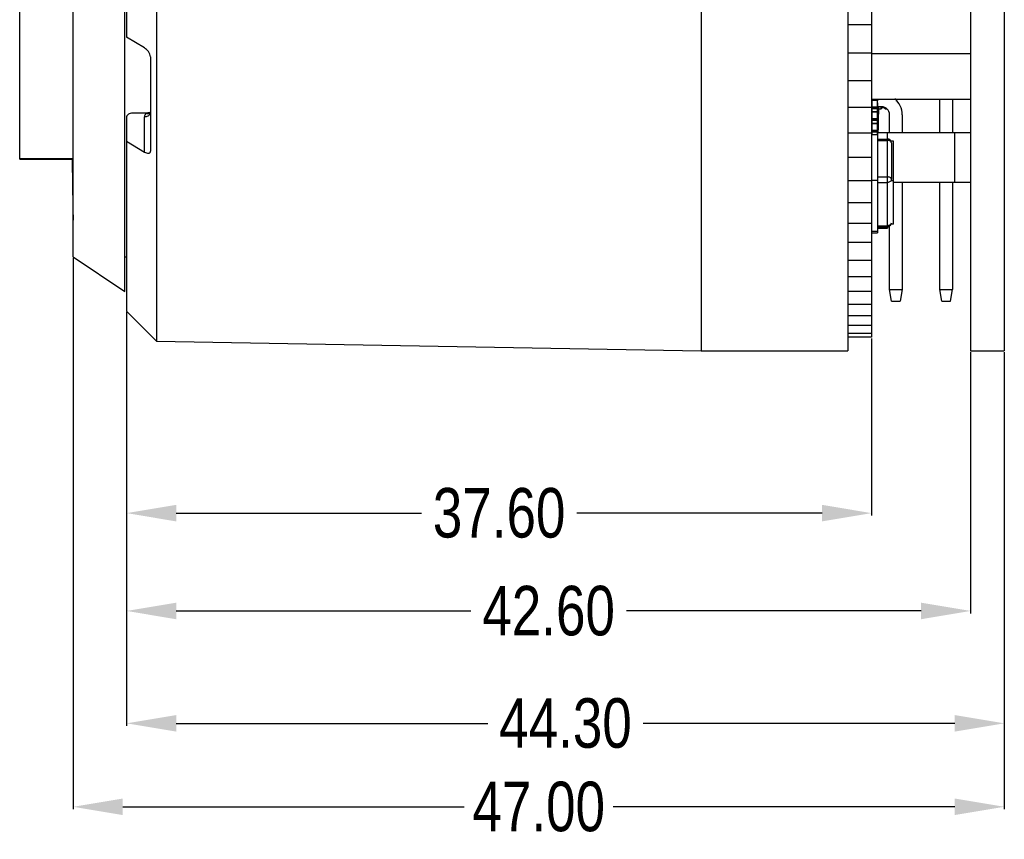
# Model space of a CAD drawing. Header units: inches. Extents: x -96 to 193, y -89 to 116.
# Tile 1 of 18: x -96 to -46, y -39 to 2. Entities that reach past the tile are written whole.
import ezdxf

# ---------------------------------------------------------------- set-up
doc = ezdxf.new("R2010")
doc.units = ezdxf.units.IN
doc.header["$LTSCALE"] = 1.21
doc.header["$MEASUREMENT"] = 0
doc.header["$PDMODE"] = 3
doc.header["$PDSIZE"] = 0.3125
doc.layers.get('0').update_dxf_attribs({"linetype": 'CONTINUOUS'})
doc.layers.get('Defpoints').update_dxf_attribs({"linetype": 'CONTINUOUS'})
doc.layers.add('DIM', color=3, linetype='CONTINUOUS')
doc.styles.get("Standard").update_dxf_attribs({"font": 'txt', "width": 0.8})
doc.dimstyles.get("Standard").update_dxf_attribs({"dimtxt": 0.15625, "dimasz": 0.1875, "dimexe": 0.125, "dimexo": 0.0625, "dimgap": 0.09, "dimtad": 0, "dimtih": 1, "dimtoh": 1, "dimzin": 4, "dimdsep": 46, "dimtxsty": 'STANDARD', "dimblk": '_FILLED', "dimblk1": '_FILLED', "dimblk2": '_FILLED', "dimcen": 0.09, "dimazin": 1, "dimtp": 0.01, "dimtm": 0.01, "dimtfac": 1, "dimtofl": 0, "dimtmove": 0, "dimatfit": 3, "dimldrblk": '_FILLED', "dimfxl": 1, "dimtolj": 1, "dimtzin": 4, "dimarcsym": 0})

# ---------------------------------------------------------------- blocks, each defined once
blk = doc.blocks.new('_FILLED')
at = {"color": 0, "linetype": 'ByBlock'}
blk.add_solid([(0, 0), (-1, 0.167), (-1, -0.167)], dxfattribs=at)
blk = doc.blocks.new('*D1')
at = {"layer": 'Defpoints', "color": 0}
for p in [(-90.264, -12.412), (-52.664, -13.732), (-52.664, -22.61)]:
    blk.add_point(p, dxfattribs=at)
at = {"layer": 'DIM', "color": 0, "lineweight": -2}
for p, q in [((-90.264, -12.475), (-90.264, -22.735)), ((-52.664, -13.794), (-52.664, -22.735)), ((-87.764, -22.61), (-75.387, -22.61)), ((-55.164, -22.61), (-67.54, -22.61))]:
    blk.add_line(p, q, dxfattribs=at)
at = {"layer": 'DIM', "color": 0, "lineweight": -2, "xscale": 2.5, "yscale": 2.5, "zscale": 2.5, "rotation": 180}
blk.add_blockref('_FILLED', (-90.264, -22.61), dxfattribs=at)
at = {"layer": 'DIM', "color": 0, "lineweight": -2, "xscale": 2.5, "yscale": 2.5, "zscale": 2.5}
blk.add_blockref('_FILLED', (-52.664, -22.61), dxfattribs=at)
at = {"layer": 'DIM', "color": 0, "insert": (-71.464, -22.61), "char_height": 2.5, "attachment_point": 5}
blk.add_mtext('\\A1;37.60', dxfattribs=at)
blk = doc.blocks.new('*D2')
at = {"layer": 'Defpoints', "color": 0}
for p in [(-90.264, -12.412), (-47.664, -14.419), (-47.664, -27.548)]:
    blk.add_point(p, dxfattribs=at)
at = {"layer": 'DIM', "color": 0, "lineweight": -2}
for p, q in [((-90.264, -12.475), (-90.264, -27.673)), ((-47.664, -14.481), (-47.664, -27.673)), ((-87.764, -27.548), (-72.887, -27.548)), ((-50.164, -27.548), (-65.04, -27.548))]:
    blk.add_line(p, q, dxfattribs=at)
at = {"layer": 'DIM', "color": 0, "lineweight": -2, "xscale": 2.5, "yscale": 2.5, "zscale": 2.5, "rotation": 180}
blk.add_blockref('_FILLED', (-90.264, -27.548), dxfattribs=at)
at = {"layer": 'DIM', "color": 0, "lineweight": -2, "xscale": 2.5, "yscale": 2.5, "zscale": 2.5}
blk.add_blockref('_FILLED', (-47.664, -27.548), dxfattribs=at)
at = {"layer": 'DIM', "color": 0, "insert": (-68.964, -27.548), "char_height": 2.5, "attachment_point": 5}
blk.add_mtext('\\A1;42.60', dxfattribs=at)
blk = doc.blocks.new('*D3')
at = {"layer": 'Defpoints', "color": 0}
for p in [(-90.264, -12.412), (-45.964, -14.419), (-45.964, -33.22)]:
    blk.add_point(p, dxfattribs=at)
at = {"layer": 'DIM', "color": 0, "lineweight": -2}
for p, q in [((-90.264, -12.475), (-90.264, -33.345)), ((-45.964, -14.481), (-45.964, -33.345)), ((-87.764, -33.22), (-72.037, -33.22)), ((-48.464, -33.22), (-64.19, -33.22))]:
    blk.add_line(p, q, dxfattribs=at)
at = {"layer": 'DIM', "color": 0, "lineweight": -2, "xscale": 2.5, "yscale": 2.5, "zscale": 2.5, "rotation": 180}
blk.add_blockref('_FILLED', (-90.264, -33.22), dxfattribs=at)
at = {"layer": 'DIM', "color": 0, "lineweight": -2, "xscale": 2.5, "yscale": 2.5, "zscale": 2.5}
blk.add_blockref('_FILLED', (-45.964, -33.22), dxfattribs=at)
at = {"layer": 'DIM', "color": 0, "insert": (-68.114, -33.22), "char_height": 2.5, "attachment_point": 5}
blk.add_mtext('\\A1;44.30', dxfattribs=at)
blk = doc.blocks.new('*D4')
at = {"layer": 'Defpoints', "color": 0}
for p in [(-92.964, -9.669), (-45.964, -14.419), (-45.964, -37.432)]:
    blk.add_point(p, dxfattribs=at)
at = {"layer": 'DIM', "color": 0, "lineweight": -2}
for p, q in [((-92.964, -9.731), (-92.964, -37.557)), ((-45.964, -14.481), (-45.964, -37.557)), ((-90.464, -37.432), (-73.22, -37.432)), ((-48.464, -37.432), (-65.707, -37.432))]:
    blk.add_line(p, q, dxfattribs=at)
at = {"layer": 'DIM', "color": 0, "lineweight": -2, "xscale": 2.5, "yscale": 2.5, "zscale": 2.5, "rotation": 180}
blk.add_blockref('_FILLED', (-92.964, -37.432), dxfattribs=at)
at = {"layer": 'DIM', "color": 0, "lineweight": -2, "xscale": 2.5, "yscale": 2.5, "zscale": 2.5}
blk.add_blockref('_FILLED', (-45.964, -37.432), dxfattribs=at)
at = {"layer": 'DIM', "color": 0, "insert": (-69.464, -37.432), "char_height": 2.5, "attachment_point": 5}
blk.add_mtext('\\A1;47.00', dxfattribs=at)

msp = doc.modelspace()

# ---------------------------------------------------------------- linework, layer by layer
at = {"color": 7, "linetype": 'Continuous'}
for p, q in [((-61.264, 43.581), (-61.264, -14.419)), ((-53.864, 43.581), (-53.864, -14.419)), ((-47.664, 43.581), (-47.664, -14.419)), ((-45.964, 43.581), (-45.964, -14.419)), ((-88.764, 43.101), (-88.764, -13.938)), ((-52.664, 42.809), (-52.664, -13.732)), ((-90.364, -11.419), (-90.364, 40.581)), ((-92.964, -9.669), (-92.964, 38.831)), ((-95.664, -4.752), (-95.664, 33.915)), ((-90.264, 27.753), (-90.264, 1.41)), ((-52.664, 2.038), (-53.864, 2.038)), ((-89.364, 0.867), (-90.264, 1.41)), ((-52.664, 0.602), (-53.864, 0.602)), ((-52.664, 0.581), (-47.664, 0.581)), ((-89.064, 0.424), (-89.064, -4.342)), ((-52.664, -0.79), (-53.864, -0.79)), ((-52.657, -1.718), (-52.664, -1.731)), ((-52.664, -1.719), (-47.664, -1.719)), ((-52.663, -1.789), (-52.664, -1.794)), ((-52.661, -1.785), (-52.662, -1.788)), ((-52.658, -1.781), (-52.66, -1.783)), ((-52.653, -1.777), (-52.656, -1.779)), ((-52.648, -1.775), (-52.651, -1.776)), ((-52.633, -3.504), (-52.633, -1.719)), ((-52.633, -1.742), (-52.389, -1.742)), ((-52.633, -1.75), (-52.389, -1.75)), ((-52.633, -1.772), (-52.389, -1.772)), ((-52.389, -1.719), (-52.389, -3.504)), ((-52.371, -1.776), (-52.374, -1.775)), ((-52.366, -1.779), (-52.369, -1.777)), ((-52.359, -1.731), (-52.365, -1.718)), ((-52.363, -1.783), (-52.365, -1.781)), ((-52.36, -1.788), (-52.361, -1.785)), ((-52.359, -2.924), (-52.359, -1.719)), ((-52.359, -1.743), (-52.356, -1.743)), ((-52.356, -1.756), (-52.359, -1.756)), ((-52.359, -1.771), (-52.356, -1.771)), ((-52.359, -1.794), (-52.359, -1.789)), ((-52.356, -1.905), (-52.359, -1.905)), ((-52.356, -1.915), (-52.359, -1.915)), ((-52.356, -1.959), (-52.359, -1.959)), ((-52.356, -1.719), (-52.356, -1.771)), ((-52.356, -1.905), (-52.356, -2.45)), ((-51.484, -1.719), (-51.484, -1.748)), ((-51.414, -1.719), (-51.414, -1.818)), ((-49.214, -3.419), (-49.214, -1.719)), ((-48.574, -1.719), (-48.574, -3.419)), ((-89.265, -2.415), (-89.969, -2.423)), ((-89.279, -2.428), (-89.325, -2.486)), ((-52.664, -2.134), (-53.864, -2.134)), ((-52.663, -2.38), (-52.664, -2.385)), ((-52.661, -2.13), (-52.662, -2.132)), ((-52.661, -2.376), (-52.662, -2.379)), ((-52.658, -2.126), (-52.66, -2.128)), ((-52.658, -2.372), (-52.66, -2.375)), ((-52.653, -2.122), (-52.656, -2.124)), ((-52.653, -2.369), (-52.656, -2.371)), ((-52.648, -2.12), (-52.651, -2.121)), ((-52.648, -2.366), (-52.651, -2.368)), ((-52.389, -2.117), (-52.633, -2.117)), ((-52.389, -2.138), (-52.633, -2.138)), ((-52.633, -2.182), (-52.389, -2.182)), ((-52.389, -2.354), (-52.633, -2.354)), ((-52.633, -2.363), (-52.389, -2.363)), ((-52.389, -2.363), (-52.633, -2.363)), ((-52.371, -2.368), (-52.374, -2.366)), ((-52.366, -2.124), (-52.369, -2.122)), ((-52.366, -2.371), (-52.369, -2.369)), ((-52.363, -2.128), (-52.365, -2.126)), ((-52.365, -2.351), (-52.359, -2.363)), ((-52.363, -2.375), (-52.365, -2.372)), ((-52.36, -2.132), (-52.361, -2.13)), ((-52.36, -2.379), (-52.361, -2.376)), ((-52.356, -2.013), (-52.359, -2.013)), ((-52.356, -2.019), (-52.359, -2.019)), ((-52.359, -2.024), (-52.356, -2.024)), ((-52.359, -2.033), (-52.356, -2.033)), ((-52.356, -2.05), (-52.359, -2.05)), ((-52.356, -2.06), (-52.359, -2.06)), ((-52.154, -2.099), (-52.359, -2.099)), ((-52.356, -2.11), (-52.359, -2.11)), ((-52.359, -2.115), (-52.356, -2.115)), ((-52.359, -2.138), (-52.359, -2.134)), ((-52.356, -2.151), (-52.359, -2.151)), ((-52.356, -2.165), (-52.359, -2.165)), ((-52.359, -2.168), (-52.356, -2.168)), ((-52.356, -2.214), (-52.359, -2.214)), ((-52.356, -2.252), (-52.359, -2.252)), ((-52.359, -2.255), (-52.356, -2.255)), ((-52.356, -2.267), (-52.359, -2.267)), ((-52.359, -2.277), (-52.356, -2.277)), ((-52.359, -2.334), (-52.356, -2.334)), ((-52.356, -2.347), (-52.359, -2.347)), ((-52.359, -2.362), (-52.356, -2.362)), ((-52.359, -2.379), (-52.356, -2.379)), ((-52.359, -2.385), (-52.359, -2.38)), ((-52.356, -2.392), (-52.359, -2.392)), ((-52.356, -2.447), (-52.359, -2.447)), ((-52.359, -2.45), (-52.339, -2.45)), ((-52.339, -2.485), (-52.359, -2.485)), ((-52.356, -2.124), (-52.294, -2.124)), ((-52.339, -3.419), (-52.339, -2.45)), ((-52.339, -2.476), (-52.294, -2.476)), ((-52.314, -2.703), (-52.314, -2.476)), ((-52.294, -2.476), (-52.294, -2.099)), ((-52.194, -2.228), (-52.294, -2.228)), ((-52.194, -2.099), (-52.194, -2.228)), ((-52.124, -2.158), (-52.194, -2.228)), ((-52.124, -2.158), (-52.124, -2.107)), ((-52.034, -2.158), (-52.124, -2.158)), ((-52.034, -2.131), (-52.034, -2.158)), ((-52.034, -2.158), (-51.964, -2.228)), ((-51.964, -2.228), (-51.964, -2.149)), ((-51.877, -2.228), (-51.964, -2.228)), ((-90.264, -2.601), (-90.264, -12.412)), ((-89.364, -4.384), (-89.364, -2.612)), ((-52.663, -2.725), (-52.664, -2.73)), ((-52.664, -2.93), (-52.663, -2.93)), ((-52.663, -2.972), (-52.664, -2.976)), ((-52.661, -2.721), (-52.662, -2.724)), ((-52.661, -2.967), (-52.662, -2.97)), ((-52.658, -2.717), (-52.66, -2.719)), ((-52.658, -2.964), (-52.66, -2.966)), ((-52.653, -2.714), (-52.656, -2.716)), ((-52.653, -2.96), (-52.656, -2.962)), ((-52.648, -2.711), (-52.651, -2.713)), ((-52.648, -2.957), (-52.651, -2.959)), ((-52.389, -2.708), (-52.633, -2.708)), ((-52.389, -2.73), (-52.633, -2.73)), ((-52.633, -2.773), (-52.389, -2.773)), ((-52.389, -2.945), (-52.633, -2.945)), ((-52.389, -2.954), (-52.633, -2.954)), ((-52.389, -2.955), (-52.633, -2.955)), ((-52.371, -2.959), (-52.374, -2.957)), ((-52.366, -2.716), (-52.369, -2.714)), ((-52.366, -2.962), (-52.369, -2.96)), ((-52.363, -2.719), (-52.365, -2.717)), ((-52.365, -2.942), (-52.359, -2.955)), ((-52.363, -2.966), (-52.365, -2.964)), ((-52.36, -2.724), (-52.361, -2.721)), ((-52.36, -2.97), (-52.361, -2.967)), ((-52.36, -2.93), (-52.339, -2.93)), ((-52.356, -2.496), (-52.359, -2.496)), ((-52.356, -2.506), (-52.359, -2.506)), ((-52.356, -2.55), (-52.359, -2.55)), ((-52.356, -2.605), (-52.359, -2.605)), ((-52.356, -2.61), (-52.359, -2.61)), ((-52.359, -2.616), (-52.356, -2.616)), ((-52.359, -2.624), (-52.356, -2.624)), ((-52.356, -2.641), (-52.359, -2.641)), ((-52.356, -2.651), (-52.359, -2.651)), ((-52.356, -2.702), (-52.359, -2.702)), ((-52.359, -2.706), (-52.356, -2.706)), ((-52.359, -2.73), (-52.359, -2.725)), ((-52.356, -2.743), (-52.359, -2.743)), ((-52.356, -2.757), (-52.359, -2.757)), ((-52.359, -2.759), (-52.356, -2.759)), ((-52.356, -2.805), (-52.359, -2.805)), ((-52.359, -2.86), (-52.339, -2.86)), ((-52.339, -2.895), (-52.359, -2.895)), ((-52.359, -3.515), (-52.359, -2.955)), ((-52.359, -2.976), (-52.359, -2.972)), ((-52.356, -2.496), (-52.356, -2.805)), ((-52.356, -2.52), (-52.339, -2.52)), ((-52.314, -2.627), (-52.339, -2.627)), ((-52.329, -2.633), (-52.339, -2.633)), ((-52.339, -2.646), (-52.329, -2.646)), ((-52.339, -2.695), (-52.329, -2.695)), ((-52.339, -2.767), (-52.329, -2.767)), ((-52.339, -2.778), (-52.329, -2.778)), ((-52.329, -2.783), (-52.339, -2.783)), ((-52.329, -2.796), (-52.339, -2.796)), ((-52.339, -2.809), (-52.329, -2.809)), ((-52.339, -2.89), (-52.329, -2.89)), ((-52.339, -2.9), (-52.329, -2.9)), ((-52.329, -2.633), (-52.329, -3.258)), ((-52.314, -2.703), (-52.329, -2.703)), ((-51.754, -3.419), (-51.754, -2.499)), ((-51.114, -2.499), (-51.114, -3.419)), ((-52.664, -3.425), (-53.864, -3.425)), ((-52.663, -3.317), (-52.664, -3.321)), ((-52.661, -3.312), (-52.662, -3.315)), ((-52.658, -3.308), (-52.66, -3.311)), ((-52.653, -3.305), (-52.656, -3.307)), ((-52.648, -3.302), (-52.651, -3.304)), ((-52.389, -3.3), (-52.633, -3.3)), ((-52.389, -3.321), (-52.633, -3.321)), ((-52.633, -3.364), (-52.389, -3.364)), ((-52.366, -3.307), (-52.369, -3.305)), ((-52.363, -3.311), (-52.365, -3.308)), ((-47.664, -3.419), (-52.364, -3.419)), ((-52.36, -3.315), (-52.361, -3.312)), ((-52.356, -3.074), (-52.359, -3.074)), ((-52.356, -3.107), (-52.359, -3.107)), ((-52.356, -3.119), (-52.359, -3.119)), ((-52.359, -3.122), (-52.356, -3.122)), ((-52.356, -3.142), (-52.359, -3.142)), ((-52.359, -3.152), (-52.356, -3.152)), ((-52.359, -3.21), (-52.356, -3.21)), ((-52.356, -3.213), (-52.359, -3.213)), ((-52.356, -3.225), (-52.359, -3.225)), ((-52.356, -3.272), (-52.359, -3.272)), ((-52.359, -3.275), (-52.356, -3.275)), ((-52.356, -3.287), (-52.359, -3.287)), ((-52.359, -3.297), (-52.356, -3.297)), ((-52.359, -3.321), (-52.359, -3.317)), ((-52.359, -3.354), (-52.356, -3.354)), ((-52.356, -3.367), (-52.359, -3.367)), ((-52.359, -3.382), (-52.356, -3.382)), ((-52.356, -3.388), (-52.359, -3.388)), ((-52.356, -3.435), (-52.359, -3.435)), ((-52.359, -3.438), (-52.356, -3.438)), ((-52.356, -3.45), (-52.359, -3.45)), ((-52.359, -3.46), (-52.356, -3.46)), ((-52.356, -3.074), (-52.356, -3.517)), ((-52.356, -3.164), (-52.339, -3.164)), ((-52.339, -3.363), (-52.356, -3.363)), ((-52.339, -3.399), (-52.356, -3.399)), ((-52.339, -3.006), (-52.329, -3.006)), ((-52.339, -3.011), (-52.329, -3.011)), ((-52.339, -3.082), (-52.329, -3.082)), ((-52.339, -3.095), (-52.329, -3.095)), ((-52.339, -3.097), (-52.329, -3.097)), ((-52.339, -3.16), (-52.329, -3.16)), ((-52.339, -3.175), (-52.329, -3.175)), ((-52.339, -3.245), (-52.329, -3.245)), ((-52.339, -3.258), (-52.329, -3.258)), ((-51.864, -8.151), (-51.864, -3.419)), ((-48.464, -5.919), (-48.464, -3.419)), ((-90.264, -3.84), (-89.364, -4.384)), ((-52.664, -3.504), (-52.364, -3.504)), ((-52.364, -3.504), (-52.364, -8.456)), ((-52.364, -3.727), (-51.864, -3.727)), ((-52.364, -3.798), (-51.864, -3.798)), ((-51.564, -3.844), (-51.686, -3.844)), ((-51.664, -3.927), (-51.664, -5.765)), ((-51.564, -8.021), (-51.564, -3.844)), ((-92.964, -4.724), (-95.664, -4.724)), ((-95.664, -4.752), (-92.964, -4.752)), ((-52.664, -4.66), (-53.864, -4.66)), ((-52.664, -5.834), (-53.864, -5.834)), ((-52.664, -5.802), (-52.364, -5.802)), ((-52.364, -5.637), (-51.864, -5.637)), ((-52.364, -5.918), (-51.864, -5.918)), ((-51.564, -5.836), (-51.664, -5.836)), ((-47.664, -5.919), (-51.564, -5.919)), ((-51.114, -5.919), (-51.114, -11.319)), ((-49.214, -11.319), (-49.214, -5.919)), ((-48.574, -5.919), (-48.574, -11.319)), ((-52.664, -6.944), (-53.864, -6.944)), ((-52.664, -7.987), (-53.864, -7.987)), ((-52.664, -8.373), (-52.364, -8.373)), ((-52.364, -8.104), (-51.864, -8.104)), ((-52.364, -8.151), (-51.864, -8.151)), ((-52.364, -8.162), (-51.864, -8.162)), ((-52.364, -8.233), (-51.864, -8.233)), ((-51.864, -8.162), (-51.864, -8.233)), ((-51.754, -11.319), (-51.754, -8.114)), ((-51.668, -7.983), (-51.687, -8.022)), ((-51.564, -8.021), (-51.683, -8.021)), ((-52.664, -8.456), (-52.364, -8.456)), ((-52.664, -8.959), (-53.864, -8.959)), ((-92.964, -9.669), (-90.364, -11.419)), ((-90.364, -9.669), (-90.264, -9.669)), ((-52.664, -9.857), (-53.864, -9.857)), ((-52.664, -10.678), (-53.864, -10.678)), ((-52.664, -11.42), (-53.864, -11.42)), ((-51.754, -11.319), (-51.114, -11.319)), ((-51.654, -11.919), (-51.754, -11.319)), ((-51.114, -11.319), (-51.214, -11.919)), ((-49.214, -11.319), (-48.574, -11.319)), ((-49.114, -11.919), (-49.214, -11.319)), ((-48.674, -11.919), (-48.574, -11.319)), ((-51.654, -11.919), (-51.214, -11.919)), ((-49.114, -11.919), (-48.674, -11.919)), ((-90.264, -12.412), (-88.764, -13.938)), ((-52.664, -12.08), (-53.864, -12.08)), ((-52.664, -12.656), (-53.864, -12.656)), ((-52.664, -13.147), (-53.864, -13.147)), ((-52.664, -13.55), (-53.864, -13.55)), ((-52.664, -13.732), (-53.864, -13.732)), ((-88.764, -13.938), (-61.264, -14.419)), ((-61.264, -14.419), (-53.864, -14.419)), ((-47.664, -14.419), (-45.964, -14.419))]:
    msp.add_line(p, q, dxfattribs=at)
msp.add_lwpolyline([(-89.071, -2.403), (-89.069, -2.399), (-89.069, -2.398)], dxfattribs=at)
for centre, radius, start, end in [((-52.633, -1.772), 0.0305, 90, 180), ((-52.647, -1.794), 0.0166, 157.7152, 163.0283), ((-52.644, -1.796), 0.0202, 141.9048, 147.3743), ((-52.64, -1.799), 0.0253, 128.7676, 133.6926), ((-52.637, -1.804), 0.0312, 117.5659, 121.8477), ((-52.634, -1.809), 0.037, 107.7045, 111.3666), ((-52.634, -1.812), 0.0395, 101.5508, 107.6515), ((-52.633, -1.813), 0.0412, 98.6586, 101.5631), ((-52.633, -1.815), 0.0428, 89.9977, 98.6184), ((-52.389, -1.772), 0.0305, 0, 90), ((-52.389, -1.815), 0.0426, 81.3574, 90.0266), ((-52.389, -1.813), 0.0412, 78.437, 81.3416), ((-52.389, -1.811), 0.039, 72.3086, 78.4894), ((-52.388, -1.809), 0.0367, 68.6175, 72.3119), ((-52.385, -1.804), 0.0308, 58.125, 62.4621), ((-52.382, -1.799), 0.0249, 46.2702, 51.2702), ((-52.378, -1.795), 0.02, 32.5876, 38.1339), ((-52.375, -1.794), 0.0166, 16.972, 22.285), ((-52.154, -2.499), 1.04, 0, 50.6014), ((-88.998, -2.711), 0.399, 132.139, 134.8037), ((-89.172, -2.293), 0.149, 296.9931, 314.6373), ((-89.296, -1.674), 0.745, 287.0217, 288.0654), ((-52.633, -2.332), 0.0305, 180, 270), ((-52.633, -2.363), 0.0305, 149.2428, 180), ((-52.647, -2.139), 0.0166, 157.7157, 162.7259), ((-52.647, -2.385), 0.0166, 157.7152, 163.0283), ((-52.644, -2.14), 0.0202, 141.893, 147.3782), ((-52.644, -2.387), 0.0202, 141.9048, 147.3743), ((-52.64, -2.144), 0.0252, 128.7596, 133.7038), ((-52.64, -2.391), 0.0253, 128.7676, 133.6926), ((-52.637, -2.149), 0.0311, 117.5554, 121.8542), ((-52.637, -2.395), 0.0312, 117.5659, 121.8477), ((-52.634, -2.154), 0.0369, 107.7002, 111.3752), ((-52.634, -2.401), 0.037, 107.7045, 111.3666), ((-52.634, -2.156), 0.0395, 101.5524, 107.6489), ((-52.634, -2.403), 0.0395, 101.5508, 107.6515), ((-52.633, -2.158), 0.0411, 98.6526, 101.5636), ((-52.633, -2.405), 0.0412, 98.6586, 101.5631), ((-52.633, -2.16), 0.0429, 89.9998, 98.6175), ((-52.633, -2.406), 0.0428, 89.9977, 98.6184), ((-52.633, -2.16), 0.0427, 89.9814, 98.0016), ((-52.389, -2.16), 0.0427, 81.3623, 90.0204), ((-52.389, -2.332), 0.0305, 270, 360), ((-52.389, -2.406), 0.0426, 81.3574, 90.0266), ((-52.389, -2.158), 0.0411, 78.4363, 81.3473), ((-52.389, -2.405), 0.0412, 78.437, 81.3416), ((-52.389, -2.156), 0.039, 72.3128, 78.4855), ((-52.389, -2.403), 0.039, 72.3086, 78.4894), ((-52.388, -2.154), 0.0365, 68.6094, 72.3148), ((-52.388, -2.4), 0.0367, 68.6175, 72.3119), ((-52.387, -2.151), 0.0338, 62.4591, 68.6809), ((-52.385, -2.148), 0.0307, 58.1178, 62.4719), ((-52.385, -2.395), 0.0308, 58.125, 62.4621), ((-52.382, -2.144), 0.0248, 46.2578, 51.2781), ((-52.382, -2.39), 0.0249, 46.2702, 51.2702), ((-52.378, -2.14), 0.0199, 32.5812, 38.1468), ((-52.389, -2.363), 0.0305, 0, 30.7489), ((-52.378, -2.387), 0.02, 32.5876, 38.1339), ((-52.375, -2.139), 0.0166, 16.9609, 22.286), ((-52.375, -2.385), 0.0166, 16.972, 22.285), ((-52.154, -2.499), 0.4, 0, 90), ((-52.633, -2.924), 0.0305, 180, 270), ((-52.633, -2.955), 0.0305, 149.3545, 180), ((-52.647, -2.73), 0.0166, 157.7138, 163.0389), ((-52.647, -2.977), 0.0166, 157.7152, 163.0282), ((-52.644, -2.732), 0.0202, 141.893, 147.3782), ((-52.644, -2.978), 0.0202, 141.9048, 147.3743), ((-52.64, -2.735), 0.0252, 128.7596, 133.7038), ((-52.64, -2.982), 0.0253, 128.7676, 133.6926), ((-52.637, -2.74), 0.0311, 117.5554, 121.8542), ((-52.637, -2.987), 0.0312, 117.5659, 121.8477), ((-52.634, -2.745), 0.0369, 107.7002, 111.3752), ((-52.634, -2.992), 0.037, 107.7045, 111.3666), ((-52.634, -2.748), 0.0395, 101.5524, 107.6489), ((-52.634, -2.994), 0.0395, 101.5508, 107.6515), ((-52.633, -2.749), 0.0411, 98.6526, 101.5636), ((-52.633, -2.996), 0.0412, 98.6586, 101.5631), ((-52.633, -2.751), 0.0429, 89.9998, 98.6175), ((-52.633, -2.998), 0.0428, 89.9977, 98.6184), ((-52.389, -2.751), 0.0427, 81.3623, 90.0204), ((-52.389, -2.924), 0.0305, 270, 360), ((-52.389, -2.997), 0.0426, 81.3574, 90.0266), ((-52.389, -2.749), 0.0411, 78.4363, 81.3473), ((-52.389, -2.996), 0.0412, 78.437, 81.3415), ((-52.389, -2.747), 0.039, 72.3128, 78.4855), ((-52.389, -2.994), 0.039, 72.3086, 78.4894), ((-52.388, -2.745), 0.0365, 68.6094, 72.3148), ((-52.388, -2.992), 0.0367, 68.6175, 72.3119), ((-52.387, -2.742), 0.0338, 62.4591, 68.6809), ((-52.385, -2.74), 0.0307, 58.1178, 62.4719), ((-52.385, -2.986), 0.0308, 58.1249, 62.4621), ((-52.382, -2.735), 0.0248, 46.2578, 51.2781), ((-52.382, -2.982), 0.0249, 46.2702, 51.2702), ((-52.378, -2.732), 0.0199, 32.5812, 38.1468), ((-52.389, -2.955), 0.0305, 0, 30.6004), ((-52.378, -2.978), 0.02, 32.5876, 38.1339), ((-52.375, -2.73), 0.0166, 16.9609, 22.286), ((-52.375, -2.977), 0.0166, 16.972, 22.285), ((-52.647, -3.321), 0.0166, 157.7138, 163.0389), ((-52.644, -3.323), 0.0202, 141.893, 147.3782), ((-52.64, -3.327), 0.0252, 128.7596, 133.7038), ((-52.637, -3.331), 0.0311, 117.5554, 121.8542), ((-52.634, -3.337), 0.0369, 107.7002, 111.3752), ((-52.634, -3.339), 0.0395, 101.5524, 107.6489), ((-52.633, -3.341), 0.0411, 98.6526, 101.5636), ((-52.633, -3.342), 0.0429, 89.9998, 98.6175), ((-52.389, -3.342), 0.0427, 81.3623, 90.0204), ((-52.389, -3.341), 0.0411, 78.4363, 81.3473), ((-52.389, -3.339), 0.039, 72.3128, 78.4855), ((-52.388, -3.336), 0.0365, 68.6094, 72.3148), ((-52.387, -3.334), 0.0338, 62.4591, 68.6809), ((-52.385, -3.331), 0.0307, 58.1178, 62.4719), ((-52.382, -3.326), 0.0248, 46.2578, 51.2781), ((-52.378, -3.323), 0.0199, 32.5812, 38.1468), ((-52.375, -3.321), 0.0166, 16.9609, 22.286), ((-51.864, -3.927), 0.2, 0, 90), ((1179.438, 14.581), 1272.602, 180.87049, 181.009113), ((-51.864, -7.951), 0.2, 270, 338.7423), ((-51.845, -7.924), 0.235, 289.6517, 293.4826)]:
    msp.add_arc(centre, radius, start, end, dxfattribs=at)
for points, knots in [([(-89.064, 0.424), (-89.064, 0.47), (-89.091, 0.565), (-89.185, 0.723), (-89.288, 0.821), (-89.364, 0.867)], [0, 0, 0, 0, 0.253979, 0.519752, 1, 1, 1, 1]), ([(-52.389, -1.75), (-52.385, -1.75), (-52.378, -1.752), (-52.369, -1.755), (-52.364, -1.76), (-52.361, -1.764), (-52.359, -1.768), (-52.359, -1.771), (-52.359, -1.772)], [0, 0, 0, 0, 0.287036, 0.553536, 0.675472, 0.78931, 0.896536, 1, 1, 1, 1]), ([(-52.389, -1.772), (-52.385, -1.772), (-52.378, -1.773), (-52.369, -1.777), (-52.364, -1.781), (-52.361, -1.785), (-52.359, -1.789), (-52.359, -1.792), (-52.359, -1.794)], [0, 0, 0, 0, 0.287061, 0.553568, 0.675501, 0.789323, 0.896551, 1, 1, 1, 1]), ([(-52.37, -1.748), (-52.369, -1.747), (-52.365, -1.745), (-52.362, -1.741), (-52.359, -1.736), (-52.359, -1.733), (-52.359, -1.731)], [0, 0, 0, 0, 0.277437, 0.533955, 0.772318, 1, 1, 1, 1]), ([(-89.969, -2.423), (-90.007, -2.423), (-90.08, -2.432), (-90.175, -2.469), (-90.244, -2.525), (-90.264, -2.577), (-90.264, -2.601)], [0, 0, 0, 0, 0.306104, 0.581991, 0.810661, 1, 1, 1, 1]), ([(-89.086, -2.461), (-89.11, -2.508), (-89.197, -2.587), (-89.308, -2.611), (-89.364, -2.611)], [0, 0, 0, 0, 0.489451, 1, 1, 1, 1]), ([(-89.079, -2.386), (-89.093, -2.39), (-89.154, -2.407), (-89.218, -2.415), (-89.265, -2.415)], [0, 0, 0, 0, 0.246825, 1, 1, 1, 1]), ([(-89.185, -2.444), (-89.178, -2.444), (-89.15, -2.442), (-89.123, -2.435), (-89.104, -2.425)], [0, 0, 0, 0, 0.259021, 1, 1, 1, 1]), ([(-89.064, -2.369), (-89.064, -2.377), (-89.065, -2.408), (-89.075, -2.439), (-89.086, -2.461)], [0, 0, 0, 0, 0.236736, 1, 1, 1, 1]), ([(-52.664, -2.138), (-52.664, -2.137), (-52.663, -2.135), (-52.662, -2.131), (-52.66, -2.128), (-52.656, -2.123), (-52.649, -2.119), (-52.642, -2.118), (-52.639, -2.117)], [0, 0, 0, 0, 0.105732, 0.214462, 0.328574, 0.449611, 0.712911, 1, 1, 1, 1]), ([(-52.633, -2.138), (-52.637, -2.138), (-52.645, -2.139), (-52.653, -2.143), (-52.658, -2.148), (-52.661, -2.152), (-52.663, -2.156), (-52.664, -2.159), (-52.664, -2.16)], [0, 0, 0, 0, 0.287036, 0.553536, 0.675472, 0.78931, 0.896536, 1, 1, 1, 1]), ([(-52.633, -2.354), (-52.637, -2.354), (-52.645, -2.353), (-52.653, -2.349), (-52.658, -2.345), (-52.661, -2.341), (-52.663, -2.337), (-52.664, -2.334), (-52.664, -2.332)], [0, 0, 0, 0, 0.287049, 0.553568, 0.675502, 0.789331, 0.896544, 1, 1, 1, 1]), ([(-52.389, -2.117), (-52.385, -2.117), (-52.378, -2.118), (-52.369, -2.122), (-52.364, -2.126), (-52.361, -2.13), (-52.359, -2.134), (-52.359, -2.137), (-52.359, -2.138)], [0, 0, 0, 0, 0.28705, 0.553568, 0.675501, 0.78933, 0.896543, 1, 1, 1, 1]), ([(-52.359, -2.16), (-52.359, -2.159), (-52.359, -2.156), (-52.361, -2.152), (-52.364, -2.148), (-52.369, -2.143), (-52.378, -2.139), (-52.385, -2.138), (-52.389, -2.138)], [0, 0, 0, 0, 0.103454, 0.210659, 0.324475, 0.4464, 0.712923, 1, 1, 1, 1]), ([(-52.389, -2.182), (-52.385, -2.182), (-52.378, -2.181), (-52.369, -2.177), (-52.364, -2.172), (-52.361, -2.168), (-52.359, -2.164), (-52.359, -2.161), (-52.359, -2.16)], [0, 0, 0, 0, 0.287049, 0.553568, 0.675502, 0.789331, 0.896544, 1, 1, 1, 1]), ([(-52.359, -2.332), (-52.359, -2.334), (-52.359, -2.337), (-52.361, -2.341), (-52.364, -2.345), (-52.369, -2.349), (-52.378, -2.353), (-52.385, -2.354), (-52.389, -2.354)], [0, 0, 0, 0, 0.103456, 0.210669, 0.324498, 0.446432, 0.712951, 1, 1, 1, 1]), ([(-52.389, -2.363), (-52.385, -2.363), (-52.378, -2.364), (-52.369, -2.368), (-52.364, -2.373), (-52.361, -2.377), (-52.359, -2.381), (-52.359, -2.384), (-52.359, -2.385)], [0, 0, 0, 0, 0.287061, 0.553568, 0.675501, 0.789323, 0.896551, 1, 1, 1, 1]), ([(-89.325, -2.486), (-89.332, -2.496), (-89.353, -2.534), (-89.364, -2.579), (-89.364, -2.612)], [0, 0, 0, 0, 0.262906, 1, 1, 1, 1]), ([(-52.633, -2.73), (-52.637, -2.73), (-52.645, -2.731), (-52.653, -2.735), (-52.658, -2.739), (-52.661, -2.743), (-52.663, -2.747), (-52.664, -2.75), (-52.664, -2.751)], [0, 0, 0, 0, 0.287036, 0.553536, 0.675472, 0.78931, 0.896536, 1, 1, 1, 1]), ([(-52.633, -2.945), (-52.637, -2.945), (-52.645, -2.944), (-52.653, -2.94), (-52.658, -2.936), (-52.661, -2.932), (-52.663, -2.928), (-52.664, -2.925), (-52.664, -2.924)], [0, 0, 0, 0, 0.287049, 0.553568, 0.675502, 0.789331, 0.896544, 1, 1, 1, 1]), ([(-52.389, -2.708), (-52.385, -2.708), (-52.378, -2.709), (-52.369, -2.713), (-52.364, -2.718), (-52.361, -2.721), (-52.359, -2.726), (-52.359, -2.728), (-52.359, -2.73)], [0, 0, 0, 0, 0.28705, 0.553568, 0.675501, 0.78933, 0.896543, 1, 1, 1, 1]), ([(-52.359, -2.751), (-52.359, -2.75), (-52.359, -2.747), (-52.361, -2.743), (-52.364, -2.739), (-52.369, -2.735), (-52.378, -2.731), (-52.385, -2.73), (-52.389, -2.73)], [0, 0, 0, 0, 0.103454, 0.210659, 0.324475, 0.4464, 0.712923, 1, 1, 1, 1]), ([(-52.389, -2.773), (-52.385, -2.773), (-52.378, -2.772), (-52.369, -2.768), (-52.364, -2.764), (-52.361, -2.76), (-52.359, -2.756), (-52.359, -2.753), (-52.359, -2.751)], [0, 0, 0, 0, 0.287049, 0.553568, 0.675502, 0.789331, 0.896544, 1, 1, 1, 1]), ([(-52.359, -2.924), (-52.359, -2.925), (-52.359, -2.928), (-52.361, -2.932), (-52.364, -2.936), (-52.369, -2.94), (-52.378, -2.944), (-52.385, -2.945), (-52.389, -2.945)], [0, 0, 0, 0, 0.103456, 0.210669, 0.324498, 0.446432, 0.712951, 1, 1, 1, 1]), ([(-52.389, -2.955), (-52.385, -2.955), (-52.378, -2.956), (-52.369, -2.96), (-52.364, -2.964), (-52.361, -2.968), (-52.359, -2.972), (-52.359, -2.975), (-52.359, -2.976)], [0, 0, 0, 0, 0.287061, 0.553568, 0.675501, 0.789323, 0.896551, 1, 1, 1, 1]), ([(-52.633, -3.321), (-52.637, -3.321), (-52.645, -3.322), (-52.653, -3.326), (-52.658, -3.331), (-52.661, -3.334), (-52.663, -3.338), (-52.664, -3.341), (-52.664, -3.343)], [0, 0, 0, 0, 0.287036, 0.553536, 0.675472, 0.78931, 0.896536, 1, 1, 1, 1]), ([(-52.389, -3.3), (-52.385, -3.3), (-52.378, -3.301), (-52.369, -3.305), (-52.364, -3.309), (-52.361, -3.313), (-52.359, -3.317), (-52.359, -3.32), (-52.359, -3.321)], [0, 0, 0, 0, 0.28705, 0.553568, 0.675501, 0.78933, 0.896543, 1, 1, 1, 1]), ([(-52.359, -3.343), (-52.359, -3.341), (-52.359, -3.338), (-52.361, -3.334), (-52.364, -3.331), (-52.369, -3.326), (-52.378, -3.322), (-52.385, -3.321), (-52.389, -3.321)], [0, 0, 0, 0, 0.103454, 0.210659, 0.324475, 0.4464, 0.712923, 1, 1, 1, 1]), ([(-52.389, -3.364), (-52.385, -3.364), (-52.378, -3.363), (-52.369, -3.359), (-52.364, -3.355), (-52.361, -3.351), (-52.359, -3.347), (-52.359, -3.344), (-52.359, -3.343)], [0, 0, 0, 0, 0.287049, 0.553568, 0.675502, 0.789331, 0.896544, 1, 1, 1, 1]), ([(-51.714, -3.842), (-51.723, -3.834), (-51.769, -3.808), (-51.823, -3.798), (-51.864, -3.798)], [0, 0, 0, 0, 0.229726, 1, 1, 1, 1]), ([(-51.664, -3.927), (-51.664, -3.911), (-51.674, -3.877), (-51.699, -3.852), (-51.714, -3.842)], [0, 0, 0, 0, 0.465004, 1, 1, 1, 1]), ([(-89.364, -4.384), (-89.332, -4.403), (-89.269, -4.434), (-89.176, -4.456), (-89.101, -4.437), (-89.068, -4.389), (-89.064, -4.359), (-89.064, -4.342)], [0, 0, 0, 0, 0.30058, 0.55303, 0.761676, 0.869452, 1, 1, 1, 1]), ([(-51.664, -5.765), (-51.664, -5.748), (-51.677, -5.71), (-51.723, -5.669), (-51.788, -5.643), (-51.838, -5.637), (-51.864, -5.637)], [0, 0, 0, 0, 0.198399, 0.430505, 0.703041, 1, 1, 1, 1]), ([(-51.664, -5.765), (-51.664, -5.785), (-51.675, -5.828), (-51.721, -5.878), (-51.787, -5.911), (-51.838, -5.918), (-51.864, -5.918)], [0, 0, 0, 0, 0.218661, 0.457179, 0.720767, 1, 1, 1, 1]), ([(-51.687, -8.022), (-51.705, -8.048), (-51.761, -8.091), (-51.828, -8.104), (-51.864, -8.104)], [0, 0, 0, 0, 0.47322, 1, 1, 1, 1]), ([(-51.766, -8.146), (-51.774, -8.148), (-51.805, -8.158), (-51.839, -8.162), (-51.864, -8.162)], [0, 0, 0, 0, 0.243157, 1, 1, 1, 1])]:
    msp.add_open_spline(points, degree=3, knots=knots, dxfattribs=at)
msp.add_open_spline([(-89.279, -2.428), (-89.249, -2.439), (-89.216, -2.445), (-89.185, -2.444)], degree=3, dxfattribs=at)

# ---------------------------------------------------------------- dimensions: what is measured, and where the dimension line sits
at = {"layer": 'DIM'}
for base, p1, p2, picture, middle in [((-45.964, -37.432), (-92.964, -9.669), (-45.964, -14.419), '*D4', (-69.464, -37.432)), ((-52.664, -22.61), (-90.264, -12.412), (-52.664, -13.732), '*D1', (-71.464, -22.61)), ((-47.664, -27.548), (-90.264, -12.412), (-47.664, -14.419), '*D2', (-68.964, -27.548)), ((-45.964, -33.22), (-90.264, -12.412), (-45.964, -14.419), '*D3', (-68.114, -33.22))]:
    dim = msp.add_linear_dim(base=base, p1=p1, p2=p2, dimstyle='STANDARD', override={"dimtxt": 2.5, "dimasz": 2.5, "dimtih": 0, "dimtoh": 0, "dimzin": 0, "dimcen": 0.198, "dimadec": 0, "dimazin": 0, "dimtp": 0, "dimtm": 0, "dimtdec": 4, "dimtzin": 0}, dxfattribs=at)
    dim.commit()
    dim.dimension.update_dxf_attribs({"geometry": picture, "text_midpoint": middle})

doc.saveas('drawing.dxf')
